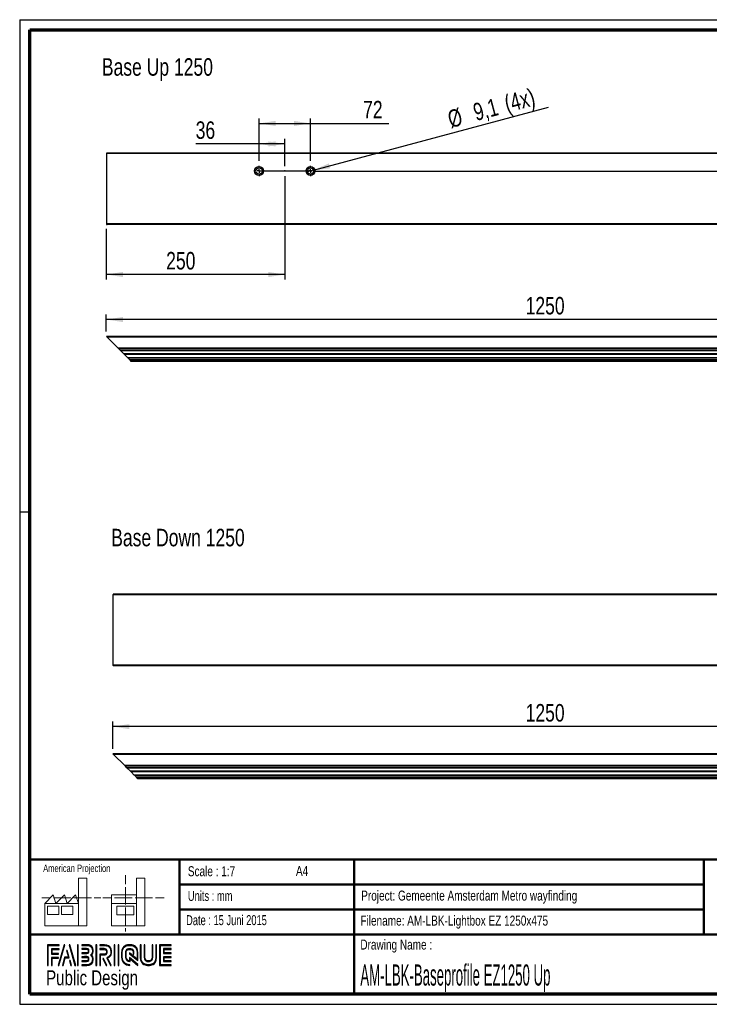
# Paper-space layout 'Base profiles' of a CAD drawing. Header units: millimetres. Extents: x 7 to 291, y 7 to 204.
# Tile 1 of 2: x 7 to 145, y 7 to 204. Entities that reach past the tile are written whole.
import ezdxf

# ---------------------------------------------------------------- set-up
doc = ezdxf.new("R2010")
doc.units = ezdxf.units.MM
doc.header["$PDSIZE"] = -1
for name, color, linetype in [('LAYER1', 7, 'Continuous'), ('LAYER2', 7, 'Continuous'), ('LOGO', 7, 'Continuous')]:
    doc.layers.add(name, color=color, linetype=linetype)
doc.styles.add('SLDTEXTSTYLE0', font='TXT', dxfattribs={"width": 0.7})
doc.styles.add('SLDTEXTSTYLE1', font='TXT', dxfattribs={"width": 0.75})
doc.styles.add('SLDTEXTSTYLE2', font='TXT', dxfattribs={"width": 0.697368})
doc.styles.add('SLDTEXTSTYLE8', font='TXT', dxfattribs={"width": 0.467045})
doc.dimstyles.new('SLDDIMSTYLE10', dxfattribs={"dimtxt": 3.5, "dimasz": 3.302, "dimexe": 0, "dimexo": 0.0625, "dimgap": 0.875, "dimtad": 1, "dimdec": 1, "dimlfac": 7, "dimrnd": 1e-09, "dimzin": 12, "dimdsep": 46, "dimtxsty": 'SLDTEXTSTYLE1', "dimblk1": 'NONE', "dimsah": 1, "dimcen": 0, "dimadec": 0, "dimazin": 3, "dimtfac": 1, "dimtdec": 1, "dimtmove": 0, "dimatfit": 3, "dimldrblk": 'NONE', "dimfxl": 1, "dimfrac": 2, "dimtolj": 1, "dimtzin": 12, "dimarcsym": 0})
doc.dimstyles.new('SLDDIMSTYLE6', dxfattribs={"dimtxt": 3.5, "dimasz": 3.302, "dimexe": 0, "dimexo": 0.0625, "dimgap": 0.875, "dimtad": 1, "dimdec": 1, "dimlfac": 7, "dimrnd": 1e-09, "dimzin": 12, "dimdsep": 46, "dimtxsty": 'SLDTEXTSTYLE1', "dimsah": 1, "dimcen": 0.09, "dimadec": 0, "dimazin": 3, "dimtfac": 1, "dimtdec": 1, "dimtofl": 0, "dimtmove": 0, "dimatfit": 3, "dimfxl": 1, "dimfrac": 2, "dimtolj": 1, "dimtzin": 12, "dimarcsym": 0})
doc.dimstyles.new('SLDDIMSTYLE7', dxfattribs={"dimtxt": 3.5, "dimasz": 3.302, "dimexe": 0, "dimexo": 0.0625, "dimgap": 0.875, "dimtad": 1, "dimdec": 4, "dimlfac": 7, "dimzin": 12, "dimdsep": 46, "dimtxsty": 'SLDTEXTSTYLE1', "dimsah": 1, "dimcen": 0.09, "dimazin": 3, "dimtfac": 1, "dimtofl": 0, "dimtmove": 0, "dimatfit": 3, "dimfxl": 1, "dimfrac": 2, "dimtolj": 1, "dimtzin": 12, "dimarcsym": 0})
doc.dimstyles.new('SLDDIMSTYLE8', dxfattribs={"dimtxt": 3.5, "dimasz": 3.302, "dimexe": 0, "dimexo": 0.0625, "dimgap": 0.875, "dimtad": 1, "dimdec": 1, "dimlfac": 7, "dimrnd": 1e-09, "dimzin": 12, "dimdsep": 46, "dimtxsty": 'SLDTEXTSTYLE1', "dimsah": 1, "dimcen": 0.09, "dimadec": 0, "dimazin": 3, "dimtfac": 1, "dimtdec": 1, "dimtmove": 0, "dimatfit": 0, "dimfxl": 1, "dimfrac": 2, "dimtolj": 1, "dimtzin": 12, "dimarcsym": 0})

# ---------------------------------------------------------------- blocks, each defined once
blk = doc.blocks.new('_D_7')
at = {"layer": 'LOGO'}
for p, q in [((23.92, 141.43), (23.92, 144.79)), ((202.5, 141.43), (202.5, 144.79)), ((202.5, 143.79), (23.92, 143.79))]:
    blk.add_line(p, q, dxfattribs=at)
for points in [[(23.92, 143.79), (27.23, 143.29), (27.23, 144.3)], [(202.5, 143.79), (199.19, 144.3), (199.19, 143.29)]]:
    blk.add_solid(points, dxfattribs=at)
at = {"layer": 'LOGO', "insert": (107.87, 148.31), "char_height": 3.5, "attachment_point": 1, "style": 'SLDTEXTSTYLE1'}
blk.add_mtext('1250', dxfattribs=at)
blk = doc.blocks.new('_D_8')
at = {"layer": 'LOGO'}
blk.add_line((196.79, 134.72), (181.4, 119.33), dxfattribs=at)
blk.add_arc((202.5, 140.43), 28.84, 180, 225, dxfattribs=at)
for points in [[(173.66, 140.43), (173.34, 137.1), (174.35, 137.16)], [(182.1, 120.04), (180.29, 122.84), (179.53, 122.16)]]:
    blk.add_solid(points, dxfattribs=at)
at = {"layer": 'LOGO', "insert": (178.91, 133.51), "char_height": 3.5, "attachment_point": 1, "rotation": 294.5703, "style": 'SLDTEXTSTYLE1'}
blk.add_mtext('45°', dxfattribs=at)
blk = doc.blocks.new('_D_9')
at = {"layer": 'LOGO'}
for p, q in [((59.64, 172.51), (59.64, 151.8)), ((23.92, 161.94), (23.92, 151.8)), ((59.64, 152.8), (23.92, 152.8))]:
    blk.add_line(p, q, dxfattribs=at)
for points in [[(23.92, 152.8), (27.23, 152.29), (27.23, 153.31)], [(59.64, 152.8), (56.34, 153.31), (56.34, 152.29)]]:
    blk.add_solid(points, dxfattribs=at)
at = {"layer": 'LOGO', "insert": (35.9, 157.31), "char_height": 3.5, "attachment_point": 1, "style": 'SLDTEXTSTYLE1'}
blk.add_mtext('250', dxfattribs=at)
blk = doc.blocks.new('_D_10')
at = {"layer": 'LOGO'}
for p, q in [((210.57, 177.08), (210.57, 184.64)), ((203.42, 177.08), (211.57, 177.08)), ((210.57, 173.51), (210.57, 177.08)), ((65.78, 173.51), (211.57, 173.51)), ((210.57, 173.51), (210.57, 167.16))]:
    blk.add_line(p, q, dxfattribs=at)
for points in [[(210.57, 177.08), (211.08, 180.39), (210.06, 180.39)], [(210.57, 173.51), (210.06, 170.21), (211.08, 170.21)]]:
    blk.add_solid(points, dxfattribs=at)
at = {"layer": 'LOGO', "insert": (206.06, 179.47), "char_height": 3.5, "attachment_point": 1, "rotation": 90, "style": 'SLDTEXTSTYLE1'}
blk.add_mtext('25', dxfattribs=at)
blk = doc.blocks.new('_D_11')
at = {"layer": 'LOGO'}
for p, q in [((54.5, 175.52), (54.5, 179.93)), ((59.64, 174.51), (59.64, 179.93)), ((54.5, 178.93), (41.81, 178.93)), ((59.64, 178.93), (54.5, 178.93))]:
    blk.add_line(p, q, dxfattribs=at)
for points in [[(54.5, 178.93), (57.8, 178.42), (57.8, 179.44)], [(59.64, 178.93), (56.34, 179.44), (56.34, 178.42)]]:
    blk.add_solid(points, dxfattribs=at)
at = {"layer": 'LOGO', "insert": (41.81, 183.44), "char_height": 3.5, "attachment_point": 1, "style": 'SLDTEXTSTYLE1'}
blk.add_mtext('36', dxfattribs=at)
blk = doc.blocks.new('_D_12')
at = {"layer": 'LOGO'}
for p, q in [((54.5, 175.52), (54.5, 184.03)), ((64.78, 175.52), (64.78, 184.03)), ((54.5, 183.03), (64.78, 183.03)), ((64.78, 183.03), (80.5, 183.03))]:
    blk.add_line(p, q, dxfattribs=at)
for points in [[(54.5, 183.03), (57.8, 182.52), (57.8, 183.54)], [(64.78, 183.03), (61.48, 183.54), (61.48, 182.52)]]:
    blk.add_solid(points, dxfattribs=at)
at = {"layer": 'LOGO', "insert": (75.33, 187.54), "char_height": 3.5, "attachment_point": 1, "style": 'SLDTEXTSTYLE1'}
blk.add_mtext('72', dxfattribs=at)
blk = doc.blocks.new('_D_15')
at = {"layer": 'LOGO'}
for q in [(112.47, 186.29), (64.15, 173.34)]:
    blk.add_line((65.41, 173.68), q, dxfattribs=at)
blk.add_solid([(65.41, 173.68), (68.73, 174.04), (68.47, 175.03)], dxfattribs=at)
at = {"layer": 'LOGO', "char_height": 3.5, "attachment_point": 1, "rotation": 15, "style": 'SLDTEXTSTYLE1'}
for s, insert in [('(4x)', (103.3, 188.55)), ('9,1', (97.06, 186.88)), ('%%c', (91.97, 185.46))]:
    blk.add_mtext(s, dxfattribs=dict(at, insert=insert))
blk = doc.blocks.new('_None')
blk = doc.blocks.new('SW_CENTERMARKSYMBOL_0')
at = {"layer": 'LOGO', "color": 0}
for p, q in [((-0.71, 0), (-1.01, 0)), ((0, 0), (-0.36, 0)), ((0, 0.71), (0, 1.01)), ((0, 0), (0, 0.36)), ((0, 0), (0, -0.36)), ((0, 0), (0.36, 0)), ((0.71, 0), (1.01, 0)), ((0, -0.71), (0, -1.01))]:
    blk.add_line(p, q, dxfattribs=at)
blk = doc.blocks.new('SW_CENTERMARKSYMBOL_1')
at = {"layer": 'LOGO', "color": 0}
for p, q in [((-0.71, 0), (-1.01, 0)), ((0, 0), (-0.36, 0)), ((0, 0.71), (0, 1.01)), ((0, 0), (0, 0.36)), ((0, 0), (0, -0.36)), ((0, 0), (0.36, 0)), ((0.71, 0), (1.01, 0)), ((0, -0.71), (0, -1.01))]:
    blk.add_line(p, q, dxfattribs=at)
blk = doc.blocks.new('_D_19')
at = {"layer": 'LOGO'}
for p, q in [((25.24, 57.92), (25.24, 63.35)), ((203.81, 57.92), (203.81, 63.35)), ((203.81, 62.35), (25.24, 62.35))]:
    blk.add_line(p, q, dxfattribs=at)
for points in [[(25.24, 62.35), (28.54, 61.84), (28.54, 62.85)], [(203.81, 62.35), (200.51, 62.85), (200.51, 61.84)]]:
    blk.add_solid(points, dxfattribs=at)
at = {"layer": 'LOGO', "insert": (107.87, 66.86), "char_height": 3.5, "attachment_point": 1, "style": 'SLDTEXTSTYLE1'}
blk.add_mtext('1250', dxfattribs=at)

psp = doc.layouts.new('Base profiles')

# ---------------------------------------------------------------- hatches: boundary and pattern name
at = {"layer": 'LOGO'}
for points in [[(12.155576, 14.551342), (12.293747, 14.551342), (12.293747, 18.536867), (14.491709, 18.536867), (14.491709, 18.674601), (12.155576, 18.674601)], [(13.054869, 16.924666), (13.054869, 17.755443), (14.491709, 17.755443), (14.491709, 17.893702), (12.916786, 17.893702), (12.916786, 16.786407), (14.355638, 16.786407), (14.355638, 16.924666)], [(15.62158, 18.697376), (15.478684, 18.697376), (14.298935, 14.574117), (14.441481, 14.574117)], [(17.783316, 14.574117), (16.603217, 18.697376), (16.456208, 18.697376), (17.638494, 14.574117)], [(18.284547, 14.574117), (18.284547, 18.697376), (18.146201, 18.697376), (18.146201, 14.574117)], [(21.987954, 14.574117), (21.987954, 18.697376), (21.849695, 18.697376), (21.849695, 14.574117)], [(25.63562, 14.574117), (25.63562, 18.697376), (25.497624, 18.697376), (25.497624, 14.574117)], [(26.420107, 14.574117), (26.420107, 18.697376), (26.282198, 18.697376), (26.282198, 14.574117)], [(35.497838, 17.09585), (35.497838, 17.778218), (36.928815, 17.778218), (36.928815, 17.916477), (35.359229, 17.916477), (35.359229, 16.957417), (36.928815, 16.957417), (36.928815, 17.09585)], [(13.054869, 14.551342), (13.054869, 16.005334), (14.355638, 16.005334), (14.355638, 16.143067), (12.916786, 16.143067), (12.916786, 14.551342)], [(15.256857, 14.574117), (15.668658, 16.085337), (16.50311, 16.085337), (16.108023, 17.580806), (15.960401, 17.580806), (16.324074, 16.223596), (15.562952, 16.223596), (15.116586, 14.574117)], [(24.036545, 14.574117), (23.377979, 15.916276), (23.224144, 15.916276), (23.882798, 14.574117)], [(36.928815, 15.356066), (36.928815, 15.4945), (35.497838, 15.4945), (35.497838, 16.176868), (36.928815, 16.176868), (36.928815, 16.314951), (35.359229, 16.314951), (35.359229, 15.356066)], [(16.954901, 14.574117), (16.681797, 15.561354), (16.534087, 15.561354), (16.814805, 14.574117)]]:
    psp.add_hatch(color=256, dxfattribs=at).paths.add_polyline_path(points, flags=0)
h = psp.add_hatch(color=256, dxfattribs=at)
edge = h.paths.add_edge_path(flags=0)
edge.add_line((18.997192, 14.574117), (20.004205, 14.574117))
edge.add_spline(control_points=[(20.004205, 14.574117), (20.698386, 14.574117), (21.262709, 15.140278), (21.262709, 15.835771), (21.262709, 16.128915), (21.148252, 16.410332), (20.945764, 16.639247), (21.148252, 16.867636), (21.262709, 17.149229), (21.262709, 17.442547), (21.262709, 18.137341), (20.698386, 18.702626), (20.004205, 18.702626)], knot_values=[0, 0, 0, 0, 1, 2, 3, 4, 5, 6, 7, 8, 9, 10, 10, 10, 10], weights=[1, 1, 1, 1, 1, 1, 1, 1, 1, 1, 1, 1, 1], degree=3, periodic=0)
edge.add_line((20.004205, 18.702626), (18.997192, 18.702626))
edge.add_line((18.997192, 18.702626), (18.997192, 18.564542))
edge.add_line((18.997192, 18.564542), (20.004205, 18.564542))
edge.add_spline(control_points=[(20.004205, 18.564542), (20.622081, 18.564542), (21.124713, 18.061211), (21.124713, 17.442547), (21.124713, 17.16533), (21.012093, 16.897038), (20.80803, 16.687025)], knot_values=[0, 0, 0, 0, 1, 2, 3, 4, 4, 4, 4], weights=[1, 1, 1, 1, 1, 1, 1], degree=3, periodic=0)
edge.add_line((20.80803, 16.687025), (20.761127, 16.639247))
edge.add_line((20.761127, 16.639247), (20.80803, 16.590769))
edge.add_spline(control_points=[(20.80803, 16.590769), (21.012093, 16.380931), (21.124713, 16.112639), (21.124713, 15.835771), (21.124713, 15.216233), (20.622081, 14.712376), (20.004205, 14.712376)], knot_values=[0, 0, 0, 0, 1, 2, 3, 4, 4, 4, 4], weights=[1, 1, 1, 1, 1, 1, 1], degree=3, periodic=0)
edge.add_line((20.004205, 14.712376), (18.997192, 14.712376))
edge.add_line((18.997192, 14.712376), (18.997192, 14.574117))
h = psp.add_hatch(color=256, dxfattribs=at)
edge = h.paths.add_edge_path(flags=0)
edge.add_line((18.997192, 16.957067), (20.002192, 16.957067))
edge.add_spline(control_points=[(20.002192, 16.957067), (20.254646, 16.988394), (20.438232, 17.196832), (20.438232, 17.442022), (20.438232, 17.711889), (20.224106, 17.923827), (19.950389, 17.923827)], knot_values=[0, 0, 0, 0, 1, 2, 3, 4, 4, 4, 4], weights=[1, 1, 1, 1, 1, 1, 1], degree=3, periodic=0)
edge.add_line((19.950389, 17.923827), (18.997192, 17.923827))
edge.add_line((18.997192, 17.923827), (18.997192, 17.785569))
edge.add_line((18.997192, 17.785569), (19.950389, 17.785569))
edge.add_spline(control_points=[(19.950389, 17.785569), (20.146489, 17.785569), (20.300236, 17.634709), (20.300236, 17.442022), (20.300236, 17.266311), (20.168453, 17.116852), (19.993092, 17.09445)], knot_values=[0, 0, 0, 0, 1, 2, 3, 4, 4, 4, 4], weights=[1, 1, 1, 1, 1, 1, 1], degree=3, periodic=0)
edge.add_line((19.993092, 17.09445), (18.997192, 17.094975))
edge.add_line((18.997192, 17.094975), (18.997192, 16.957067))
h = psp.add_hatch(color=256, dxfattribs=at)
edge = h.paths.add_edge_path(flags=0)
edge.add_line((24.757853, 14.574117), (24.911337, 14.574117))
edge.add_line((24.911337, 14.574117), (24.186792, 16.04946))
edge.add_spline(control_points=[(24.186792, 16.04946), (24.64252, 16.292725), (24.938114, 16.76683), (24.938114, 17.287312), (24.938114, 18.064711), (24.306674, 18.697376), (23.530676, 18.697376)], knot_values=[0, 0, 0, 0, 1, 2, 3, 4, 4, 4, 4], weights=[1, 1, 1, 1, 1, 1, 1], degree=3, periodic=0)
edge.add_line((23.530676, 18.697376), (22.634095, 18.697376))
edge.add_line((22.634095, 18.697376), (22.634095, 18.559642))
edge.add_line((22.634095, 18.559642), (23.530676, 18.559642))
edge.add_spline(control_points=[(23.530676, 18.559642), (24.23072, 18.559642), (24.800205, 17.988756), (24.800205, 17.287312), (24.800205, 16.796057), (24.513362, 16.343828), (24.06866, 16.13539)], knot_values=[0, 0, 0, 0, 1, 2, 3, 4, 4, 4, 4], weights=[1, 1, 1, 1, 1, 1, 1], degree=3, periodic=0)
edge.add_line((24.06866, 16.13539), (24.005043, 16.105638))
edge.add_line((24.005043, 16.105638), (24.757853, 14.574117))
h = psp.add_hatch(color=256, dxfattribs=at)
edge = h.paths.add_edge_path(flags=0)
edge.add_line((22.634095, 17.778218), (23.476597, 17.778218))
edge.add_spline(control_points=[(23.476597, 17.778218), (23.744014, 17.778218), (23.96129, 17.558229), (23.96129, 17.287312), (23.96129, 17.016745), (23.744014, 16.796407), (23.476597, 16.796407)], knot_values=[0, 0, 0, 0, 1, 2, 3, 4, 4, 4, 4], weights=[1, 1, 1, 1, 1, 1, 1], degree=3, periodic=0)
edge.add_line((23.476597, 16.796407), (22.634095, 16.796407))
edge.add_line((22.634095, 16.796407), (22.634095, 14.574117))
edge.add_line((22.634095, 14.574117), (22.772091, 14.574117))
edge.add_line((22.772091, 14.574117), (22.772091, 16.658673))
edge.add_line((22.772091, 16.658673), (23.476597, 16.658673))
edge.add_spline(control_points=[(23.476597, 16.658673), (23.820144, 16.658673), (24.099461, 16.940441), (24.099461, 17.287312), (24.099461, 17.634009), (23.820144, 17.916477), (23.476597, 17.916477)], knot_values=[0, 0, 0, 0, 1, 2, 3, 4, 4, 4, 4], weights=[1, 1, 1, 1, 1, 1, 1], degree=3, periodic=0)
edge.add_line((23.476597, 17.916477), (22.634095, 17.916477))
edge.add_line((22.634095, 17.916477), (22.634095, 17.778218))
h = psp.add_hatch(color=256, dxfattribs=at)
edge = h.paths.add_edge_path(flags=0)
edge.add_line((30.22642, 15.560479), (30.226945, 17.065398))
edge.add_spline(control_points=[(30.226945, 17.065398), (30.226945, 17.96548), (29.4961, 18.697376), (28.598031, 18.697376), (27.699087, 18.697376), (26.968066, 17.96548), (26.968066, 17.065398)], knot_values=[0, 0, 0, 0, 1, 2, 3, 4, 4, 4, 4], weights=[1, 1, 1, 1, 1, 1, 1], degree=3, periodic=0)
edge.add_line((26.968066, 17.065398), (26.968066, 16.20627))
edge.add_spline(control_points=[(26.968066, 16.20627), (26.968066, 15.306538), (27.698649, 14.574117), (28.596981, 14.574117)], knot_values=[1, 1, 1, 1, 2, 2, 2, 2], weights=[1, 1, 1, 1], degree=3, periodic=0)
edge.add_line((28.596981, 14.574117), (28.596981, 14.712376))
edge.add_spline(control_points=[(28.596981, 14.712376), (27.774779, 14.712376), (27.106325, 15.382843), (27.106325, 16.20627)], knot_values=[3, 3, 3, 3, 4, 4, 4, 4], weights=[1, 1, 1, 1], degree=3, periodic=0)
edge.add_line((27.106325, 16.20627), (27.106325, 17.065398))
edge.add_spline(control_points=[(27.106325, 17.065398), (27.106325, 17.88935), (27.775392, 18.559642), (28.598031, 18.559642), (29.41997, 18.559642), (30.088599, 17.88935), (30.088599, 17.065398)], knot_values=[0, 0, 0, 0, 1, 2, 3, 4, 4, 4, 4], weights=[1, 1, 1, 1, 1, 1, 1], degree=3, periodic=0)
edge.add_spline(control_points=[(30.088599, 17.065398), (30.088599, 16.066436), (30.088599, 15.840147), (29.894425, 15.988381), (28.526714, 17.052798)], knot_values=[0, 0, 0, 0, 1, 2, 2, 2, 2], weights=[1, 1, 1, 1, 1], degree=3, periodic=0)
edge.add_line((28.526714, 17.052798), (28.526714, 16.886712))
edge.add_line((28.526714, 16.886712), (30.22642, 15.560479))
h = psp.add_hatch(color=256, dxfattribs=at)
edge = h.paths.add_edge_path(flags=0)
edge.add_line((30.22642, 14.574117), (30.22642, 14.766104))
edge.add_line((30.22642, 14.766104), (28.526714, 16.13329))
edge.add_line((28.526714, 16.13329), (28.526714, 15.508151))
edge.add_spline(control_points=[(28.526714, 15.508151), (28.168991, 15.544553), (27.885649, 15.838747), (27.885649, 16.208195)], knot_values=[0, 0, 0, 0, 1, 1, 1, 1], weights=[1, 1, 1, 1], degree=3, periodic=0)
edge.add_line((27.885649, 16.208195), (27.886436, 17.063998))
edge.add_spline(control_points=[(27.886436, 17.063998), (27.886436, 17.457073), (28.205831, 17.777343), (28.598031, 17.777343), (28.989968, 17.777343), (29.309275, 17.457073), (29.309275, 17.063998)], knot_values=[0, 0, 0, 0, 1, 2, 3, 4, 4, 4, 4], weights=[1, 1, 1, 1, 1, 1, 1], degree=3, periodic=0)
edge.add_line((29.309275, 17.063998), (29.308488, 16.826508))
edge.add_line((29.308488, 16.826508), (29.446572, 16.825983))
edge.add_line((29.446572, 16.825983), (29.447097, 17.063648))
edge.add_spline(control_points=[(29.447097, 17.063648), (29.447097, 17.533203), (29.066098, 17.915077), (28.598031, 17.915077), (28.129614, 17.915077), (27.74844, 17.533203), (27.74844, 17.063998)], knot_values=[0, 0, 0, 0, 1, 2, 3, 4, 4, 4, 4], weights=[1, 1, 1, 1, 1, 1, 1], degree=3, periodic=0)
edge.add_line((27.74844, 17.063998), (27.74739, 16.208195))
edge.add_spline(control_points=[(27.74739, 16.208195), (27.74739, 15.738465), (28.127864, 15.355891), (28.595231, 15.355891)], knot_values=[0, 0, 0, 0, 1, 1, 1, 1], weights=[1, 1, 1, 1], degree=3, periodic=0)
edge.add_line((28.595231, 15.355891), (28.66436, 15.355891))
edge.add_line((28.66436, 15.355891), (28.66436, 15.853798))
edge.add_line((28.66436, 15.853798), (30.22642, 14.574117))
h = psp.add_hatch(color=256, dxfattribs=at)
edge = h.paths.add_edge_path(flags=0)
edge.add_line((30.726339, 18.697376), (30.726339, 16.20627))
edge.add_spline(control_points=[(30.726339, 16.20627), (30.726339, 15.306538), (31.45701, 14.574117), (32.355079, 14.574117), (33.25411, 14.574117), (33.984956, 15.306538), (33.984956, 16.20627)], knot_values=[0, 0, 0, 0, 1, 2, 3, 4, 4, 4, 4], weights=[1, 1, 1, 1, 1, 1, 1], degree=3, periodic=0)
edge.add_line((33.984956, 16.20627), (33.984956, 18.697376))
edge.add_line((33.984956, 18.697376), (33.84696, 18.697376))
edge.add_line((33.84696, 18.697376), (33.84696, 16.20627))
edge.add_spline(control_points=[(33.84696, 16.20627), (33.84696, 15.382843), (33.17763, 14.712376), (32.355079, 14.712376), (31.533052, 14.712376), (30.864073, 15.382843), (30.864073, 16.20627)], knot_values=[0, 0, 0, 0, 1, 2, 3, 4, 4, 4, 4], weights=[1, 1, 1, 1, 1, 1, 1], degree=3, periodic=0)
edge.add_line((30.864073, 16.20627), (30.864073, 18.697376))
edge.add_line((30.864073, 18.697376), (30.726339, 18.697376))
h = psp.add_hatch(color=256, dxfattribs=at)
edge = h.paths.add_edge_path(flags=0)
edge.add_line((31.506188, 18.697376), (31.506188, 16.208195))
edge.add_spline(control_points=[(31.506188, 16.208195), (31.506188, 15.738815), (31.886924, 15.356591), (32.355079, 15.356591), (32.823496, 15.356591), (33.204494, 15.738815), (33.204494, 16.208195)], knot_values=[0, 0, 0, 0, 1, 2, 3, 4, 4, 4, 4], weights=[1, 1, 1, 1, 1, 1, 1], degree=3, periodic=0)
edge.add_line((33.204494, 16.208195), (33.204494, 18.697376))
edge.add_line((33.204494, 18.697376), (33.066586, 18.697376))
edge.add_line((33.066586, 18.697376), (33.066586, 16.208195))
edge.add_spline(control_points=[(33.066586, 16.208195), (33.066586, 15.81477), (32.747016, 15.494675), (32.355079, 15.494675), (31.962792, 15.494675), (31.643922, 15.81477), (31.643922, 16.208195)], knot_values=[0, 0, 0, 0, 1, 2, 3, 4, 4, 4, 4], weights=[1, 1, 1, 1, 1, 1, 1], degree=3, periodic=0)
edge.add_line((31.643922, 16.208195), (31.643922, 18.697376))
edge.add_line((31.643922, 18.697376), (31.506188, 18.697376))
h = psp.add_hatch(color=256, dxfattribs=at)
edge = h.paths.add_edge_path(flags=0)
edge.add_line((36.928815, 14.573592), (36.928815, 14.711676))
edge.add_spline(control_points=[(36.928815, 14.711676), (34.865961, 14.711676), (34.736278, 14.711676), (34.736278, 14.842584), (34.736278, 18.428734), (34.736278, 18.559642)], knot_values=[0, 0, 0, 0, 1, 2, 3, 3, 3, 3], weights=[1, 1, 1, 1, 1, 1], degree=3, periodic=0)
edge.add_line((34.736278, 18.559642), (36.928815, 18.559642))
edge.add_line((36.928815, 18.559642), (36.928815, 18.697376))
edge.add_line((36.928815, 18.697376), (34.597932, 18.697376))
edge.add_line((34.597932, 18.697376), (34.597932, 14.573592))
edge.add_line((34.597932, 14.573592), (36.928815, 14.573592))
h = psp.add_hatch(color=256, dxfattribs=at)
edge = h.paths.add_edge_path(flags=0)
edge.add_line((18.997192, 15.346616), (19.950389, 15.346616))
edge.add_spline(control_points=[(19.950389, 15.346616), (20.219556, 15.346616), (20.438232, 15.565905), (20.438232, 15.835771), (20.438232, 16.105813), (20.224106, 16.317402), (19.950389, 16.317402), (19.950214, 16.317402), (18.997017, 16.315476)], knot_values=[0, 0, 0, 0, 1, 2, 3, 4, 5, 6, 6, 6, 6], weights=[1, 1, 1, 1, 1, 1, 1, 1, 1], degree=3, periodic=0)
edge.add_line((18.997017, 16.315476), (18.997192, 16.177393))
edge.add_line((18.997192, 16.177393), (19.950389, 16.179318))
edge.add_spline(control_points=[(19.950389, 16.179318), (20.146489, 16.179318), (20.300236, 16.028283), (20.300236, 15.835771), (20.300236, 15.642034), (20.143339, 15.484349), (19.950389, 15.484349)], knot_values=[0, 0, 0, 0, 1, 2, 3, 4, 4, 4, 4], weights=[1, 1, 1, 1, 1, 1, 1], degree=3, periodic=0)
edge.add_line((19.950389, 15.484349), (18.997192, 15.484349))
edge.add_line((18.997192, 15.484349), (18.997192, 15.346616))

# ---------------------------------------------------------------- linework, layer by layer
at = {"color": 7, "linetype": 'Continuous', "lineweight": 25}
for p, q in [((202.495586, 177.011776), (23.924158, 177.011776)), ((23.924158, 177.011776), (23.924158, 162.940347)), ((202.424158, 177.083204), (23.995586, 177.083204)), ((202.495586, 162.940347), (23.924158, 162.940347)), ((202.352729, 162.79749), (24.067015, 162.79749)), ((202.495586, 140.427433), (23.924158, 140.427433)), ((23.924158, 140.427433), (24.067015, 140.284576)), ((202.352729, 140.284576), (24.067015, 140.284576)), ((26.2813, 138.07029), (24.067015, 140.284576)), ((200.138443, 138.07029), (26.2813, 138.07029)), ((26.2813, 138.07029), (26.424158, 137.927433)), ((199.995586, 137.927433), (26.424158, 137.927433)), ((26.728416, 137.623175), (26.424158, 137.927433)), ((199.691328, 137.623175), (26.728416, 137.623175)), ((26.728416, 137.623175), (26.732121, 137.61947)), ((26.732121, 137.61947), (199.687623, 137.61947)), ((27.438443, 136.913147), (26.732121, 137.61947)), ((198.9813, 136.913147), (27.438443, 136.913147)), ((27.495586, 136.856004), (27.438443, 136.913147)), ((198.924158, 136.856004), (27.495586, 136.856004)), ((27.495586, 136.856004), (27.552729, 136.798861)), ((198.867015, 136.798861), (27.552729, 136.798861)), ((28.209872, 136.141718), (27.552729, 136.798861)), ((198.209872, 136.141718), (28.209872, 136.141718)), ((28.285461, 136.06613), (28.209872, 136.141718)), ((198.134283, 136.06613), (28.285461, 136.06613)), ((28.624125, 135.727465), (28.285461, 136.06613)), ((197.795619, 135.727465), (28.624125, 135.727465)), ((28.667833, 135.683758), (28.624125, 135.727465)), ((197.751911, 135.683758), (28.667833, 135.683758)), ((28.749842, 135.601748), (28.667937, 135.683653)), ((197.669902, 135.601748), (28.749842, 135.601748)), ((28.924158, 135.427433), (28.749842, 135.601748)), ((197.495586, 135.427433), (28.924158, 135.427433)), ((203.808812, 88.739713), (25.237384, 88.739713)), ((25.237384, 88.739713), (25.237384, 74.668285)), ((203.737384, 88.811142), (25.308812, 88.811142)), ((203.808812, 74.668285), (25.237384, 74.668285)), ((203.665955, 74.525428), (25.380241, 74.525428)), ((203.808812, 56.917106), (25.237384, 56.917106)), ((25.237384, 56.917106), (25.380241, 56.774249)), ((203.665955, 56.774249), (25.380241, 56.774249)), ((27.594527, 54.559963), (25.380241, 56.774249)), ((201.451669, 54.559963), (27.594527, 54.559963)), ((27.594527, 54.559963), (27.737384, 54.417106)), ((201.308812, 54.417106), (27.737384, 54.417106)), ((28.041642, 54.112848), (27.737384, 54.417106)), ((201.004554, 54.112848), (28.041642, 54.112848)), ((28.041642, 54.112848), (28.045347, 54.109143)), ((28.045347, 54.109143), (201.000849, 54.109143)), ((28.751669, 53.40282), (28.045347, 54.109143)), ((200.294527, 53.40282), (28.751669, 53.40282)), ((28.808812, 53.345677), (28.751669, 53.40282)), ((200.237384, 53.345677), (28.808812, 53.345677)), ((28.808812, 53.345677), (28.865955, 53.288534)), ((200.180241, 53.288534), (28.865955, 53.288534)), ((29.523098, 52.631392), (28.865955, 53.288534)), ((199.523098, 52.631392), (29.523098, 52.631392)), ((29.598687, 52.555803), (29.523098, 52.631392)), ((199.447509, 52.555803), (29.598687, 52.555803)), ((29.937351, 52.217138), (29.598687, 52.555803)), ((199.108845, 52.217138), (29.937351, 52.217138)), ((29.981059, 52.173431), (29.937351, 52.217138)), ((199.065137, 52.173431), (29.981059, 52.173431)), ((30.063068, 52.091422), (29.981163, 52.173326)), ((198.983128, 52.091422), (30.063068, 52.091422)), ((30.237384, 51.917106), (30.063068, 52.091422)), ((198.808812, 51.917106), (30.237384, 51.917106))]:
    psp.add_line(p, q, dxfattribs=at)
for centre, radius in [((54.495586, 173.511776), 0.878571), ((54.495586, 173.511776), 0.65), ((64.7813, 173.511776), 0.878571), ((64.7813, 173.511776), 0.65)]:
    psp.add_circle(centre, radius, dxfattribs=at)
for centre, radius, start, end in [((23.995586, 177.011776), 0.071429, 90, 180), ((24.067015, 162.940347), 0.142857, 180, 270), ((25.308812, 88.739713), 0.071429, 90, 180), ((25.380241, 74.668285), 0.142857, 180, 270)]:
    psp.add_arc(centre, radius, start, end, dxfattribs=at)
at = {"layer": 'LAYER1', "lineweight": 50}
for p, q in [((8.569641, 35.783909), (288.569641, 35.783909)), ((38.569641, 35.783909), (38.569641, 20.783909)), ((73.569641, 35.783909), (73.569641, 8.783909)), ((143.569641, 35.783909), (143.569641, 20.783909)), ((38.569641, 30.783909), (143.569641, 30.783909)), ((38.569641, 25.783909), (143.569641, 25.783909)), ((8.569641, 20.783909), (288.569641, 20.783909))]:
    psp.add_line(p, q, dxfattribs=at)
at = {"layer": 'LAYER2', "lineweight": 70}
for p, q in [((8.569641, 8.783909), (8.569641, 201.783909)), ((8.569641, 201.783909), (288.569641, 201.783909)), ((288.569641, 8.783909), (8.569641, 8.783909))]:
    psp.add_line(p, q, dxfattribs=at)
at = {"layer": 'LOGO'}
for p, q in [((6.569641, 203.783909), (290.569641, 203.783909)), ((6.569641, 203.783909), (6.569641, 6.783909)), ((54.495586, 173.511776), (64.7813, 173.511776)), ((6.569641, 105.283909), (8.621537, 105.283909)), ((6.569641, 6.783909), (290.569641, 6.783909))]:
    psp.add_line(p, q, dxfattribs=at)
at = {"layer": 'LOGO', "color": 7, "linetype": 'Continuous', "lineweight": 18}
for p, q in [((18.320827, 26.971098), (18.320827, 32.036143)), ((18.320827, 32.036143), (20.002717, 32.036143)), ((20.002717, 32.036143), (20.002717, 22.470411)), ((27.732829, 32.596011), (27.732829, 30.83891)), ((31.654195, 32.031732), (29.972304, 32.031732)), ((29.972304, 32.031732), (29.972304, 22.466)), ((31.654195, 26.966766), (31.654195, 32.031732)), ((27.732829, 30.251635), (27.732829, 28.489887)), ((10.980867, 28.099735), (12.735999, 28.099735)), ((11.593265, 26.971098), (13.275156, 28.659446)), ((13.275156, 28.659446), (13.837466, 26.971098)), ((13.320991, 28.099735), (15.075966, 28.099735)), ((13.837466, 26.971098), (15.519356, 28.659446)), ((15.075966, 28.099735), (16.830941, 28.099735)), ((15.519356, 28.659446), (16.081352, 26.971098)), ((16.081352, 26.971098), (17.763242, 28.659446)), ((17.415933, 28.099735), (19.171065, 28.099735)), ((17.763242, 28.659446), (18.320827, 26.971098)), ((19.171065, 28.099735), (20.92604, 28.099735)), ((21.511032, 28.099735), (22.808913, 28.099735)), ((23.244743, 28.095324), (24.995229, 28.095324)), ((24.926633, 28.655036), (24.926633, 26.966766)), ((24.926633, 28.655036), (29.972304, 28.655036)), ((25.580221, 28.095324), (27.335195, 28.095324)), ((27.335195, 28.095324), (29.090249, 28.095324)), ((27.732829, 28.489887), (27.732829, 26.728218)), ((29.675241, 28.095324), (31.430295, 28.095324)), ((31.430295, 28.095324), (33.18527, 28.095324)), ((33.770261, 28.095324), (35.525236, 28.095324)), ((18.320827, 26.971098), (11.593265, 26.971098)), ((11.593265, 26.971098), (11.593265, 22.470411)), ((12.155576, 26.411465), (14.399461, 26.411465)), ((12.155576, 24.723117), (12.155576, 26.411465)), ((14.399461, 26.411465), (14.399461, 24.723117)), ((14.957046, 26.411465), (17.201247, 26.411465)), ((14.957046, 24.723117), (14.957046, 26.411465)), ((17.201247, 26.411465), (17.201247, 24.723117)), ((18.320827, 26.971098), (18.320827, 22.470411)), ((24.926633, 26.966766), (29.972304, 26.966766)), ((24.926633, 26.966766), (24.926633, 22.466)), ((26.050939, 26.407055), (29.41472, 26.407055)), ((26.050939, 24.718707), (26.050939, 26.407055)), ((27.732829, 26.140863), (27.732829, 24.379273)), ((29.41472, 26.407055), (29.41472, 24.718707)), ((31.654195, 26.966766), (31.654195, 22.466)), ((14.399461, 24.723117), (12.155576, 24.723117)), ((17.201247, 24.723117), (14.957046, 24.723117)), ((29.41472, 24.718707), (26.050939, 24.718707)), ((27.732829, 24.379273), (27.732829, 22.617525)), ((11.593265, 22.470411), (18.320827, 22.470411)), ((18.320827, 22.470411), (20.002717, 22.470411)), ((24.926633, 22.466), (31.654195, 22.466)), ((27.732829, 22.030171), (27.732829, 21.34201))]:
    psp.add_line(p, q, dxfattribs=at)
at = {"layer": 'LOGO', "color": 7, "linetype": 'Continuous', "lineweight": 25}
for p, q in [((14.491709, 18.674601), (12.155576, 18.674601)), ((15.478684, 18.697376), (14.298935, 14.574117)), ((14.441481, 14.574117), (15.62158, 18.697376))]:
    psp.add_line(p, q, dxfattribs=at)
at = {"layer": 'LOGO', "color": 7, "lineweight": 25}
for p, q in [((12.155576, 18.674601), (12.155576, 14.551342)), ((12.293747, 18.536867), (14.491709, 18.536867)), ((12.293747, 14.551342), (12.293747, 18.536867)), ((14.491709, 17.893702), (12.916786, 17.893702)), ((12.916786, 17.893702), (12.916786, 16.786407)), ((13.054869, 16.924666), (13.054869, 17.755443)), ((13.054869, 17.755443), (14.491709, 17.755443)), ((14.491709, 18.536867), (14.491709, 18.674601)), ((14.491709, 17.755443), (14.491709, 17.893702)), ((15.62158, 18.697376), (15.478684, 18.697376)), ((16.456208, 18.697376), (17.638494, 14.574117)), ((16.603217, 18.697376), (16.456208, 18.697376)), ((17.783316, 14.574117), (16.603217, 18.697376)), ((18.146201, 18.697376), (18.146201, 14.574117)), ((18.284547, 18.697376), (18.146201, 18.697376)), ((18.284547, 14.574117), (18.284547, 18.697376)), ((18.997192, 18.702626), (18.997192, 18.564542)), ((20.004205, 18.702626), (18.997192, 18.702626)), ((18.997192, 18.564542), (20.004205, 18.564542)), ((18.997192, 17.923827), (18.997192, 17.785569)), ((19.950389, 17.923827), (18.997192, 17.923827)), ((18.997192, 17.785569), (19.950389, 17.785569)), ((21.849695, 18.697376), (21.849695, 14.574117)), ((21.987954, 18.697376), (21.849695, 18.697376)), ((21.987954, 14.574117), (21.987954, 18.697376)), ((23.530676, 18.697376), (22.634095, 18.697376)), ((22.634095, 18.697376), (22.634095, 18.559642)), ((22.634095, 18.559642), (23.530676, 18.559642)), ((23.476597, 17.916477), (22.634095, 17.916477)), ((22.634095, 17.916477), (22.634095, 17.778218)), ((23.476597, 17.916477), (22.634095, 17.916477)), ((22.634095, 17.916477), (22.634095, 17.778218)), ((22.634095, 17.778218), (23.476597, 17.778218)), ((22.634095, 17.778218), (23.476597, 17.778218)), ((25.497624, 18.697376), (25.497624, 14.574117)), ((25.63562, 18.697376), (25.497624, 18.697376)), ((25.63562, 14.574117), (25.63562, 18.697376)), ((26.282198, 18.697376), (26.282198, 14.574117)), ((26.420107, 18.697376), (26.282198, 18.697376)), ((26.420107, 14.574117), (26.420107, 18.697376)), ((30.864073, 18.697376), (30.726339, 18.697376)), ((30.726339, 18.697376), (30.726339, 16.20627)), ((30.864073, 18.697376), (30.726339, 18.697376)), ((30.726339, 18.697376), (30.726339, 16.20627)), ((30.864073, 16.20627), (30.864073, 18.697376)), ((30.864073, 16.20627), (30.864073, 18.697376)), ((31.643922, 18.697376), (31.506188, 18.697376)), ((31.506188, 18.697376), (31.506188, 16.208195)), ((31.643922, 18.697376), (31.506188, 18.697376)), ((31.506188, 18.697376), (31.506188, 16.208195)), ((31.643922, 16.208195), (31.643922, 18.697376)), ((31.643922, 16.208195), (31.643922, 18.697376)), ((33.066586, 18.697376), (33.066586, 16.208195)), ((33.204494, 18.697376), (33.066586, 18.697376)), ((33.066586, 18.697376), (33.066586, 16.208195)), ((33.204494, 18.697376), (33.066586, 18.697376)), ((33.204494, 16.208195), (33.204494, 18.697376)), ((33.204494, 16.208195), (33.204494, 18.697376)), ((33.84696, 18.697376), (33.84696, 16.20627)), ((33.984956, 18.697376), (33.84696, 18.697376)), ((33.84696, 18.697376), (33.84696, 16.20627)), ((33.984956, 18.697376), (33.84696, 18.697376)), ((33.984956, 16.20627), (33.984956, 18.697376)), ((33.984956, 16.20627), (33.984956, 18.697376)), ((36.928815, 18.697376), (34.597932, 18.697376)), ((34.597932, 18.697376), (34.597932, 14.573592)), ((36.928815, 18.697376), (34.597932, 18.697376)), ((34.597932, 18.697376), (34.597932, 14.573592)), ((34.736278, 18.559642), (36.928815, 18.559642)), ((34.736278, 18.559642), (36.928815, 18.559642)), ((36.928815, 17.916477), (35.359229, 17.916477)), ((35.359229, 17.916477), (35.359229, 16.957417)), ((36.928815, 17.916477), (35.359229, 17.916477)), ((35.359229, 17.916477), (35.359229, 16.957417)), ((35.497838, 17.09585), (35.497838, 17.778218)), ((35.497838, 17.778218), (36.928815, 17.778218)), ((35.497838, 17.09585), (35.497838, 17.778218)), ((35.497838, 17.778218), (36.928815, 17.778218)), ((36.928815, 18.559642), (36.928815, 18.697376)), ((36.928815, 18.559642), (36.928815, 18.697376)), ((36.928815, 17.778218), (36.928815, 17.916477)), ((36.928815, 17.778218), (36.928815, 17.916477)), ((12.916786, 16.786407), (14.355638, 16.786407)), ((14.355638, 16.143067), (12.916786, 16.143067)), ((12.916786, 16.143067), (12.916786, 14.551342)), ((14.355638, 16.924666), (13.054869, 16.924666)), ((13.054869, 14.551342), (13.054869, 16.005334)), ((13.054869, 16.005334), (14.355638, 16.005334)), ((14.355638, 16.786407), (14.355638, 16.924666)), ((14.355638, 16.005334), (14.355638, 16.143067)), ((15.562952, 16.223596), (15.116586, 14.574117)), ((15.256857, 14.574117), (15.668658, 16.085337)), ((16.324074, 16.223596), (15.562952, 16.223596)), ((16.108023, 17.580806), (15.960401, 17.580806)), ((15.960401, 17.580806), (16.324074, 16.223596)), ((16.50311, 16.085337), (16.108023, 17.580806)), ((18.997017, 16.315476), (18.997192, 16.177393)), ((19.993092, 17.09445), (18.997192, 17.094975)), ((18.997192, 17.094975), (18.997192, 16.957067)), ((18.997192, 16.957067), (20.002192, 16.957067)), ((18.997192, 16.177393), (19.950389, 16.179318)), ((20.80803, 16.687025), (20.761127, 16.639247)), ((20.761127, 16.639247), (20.80803, 16.590769)), ((23.476597, 16.796407), (22.634095, 16.796407)), ((22.634095, 16.796407), (22.634095, 14.574117)), ((23.476597, 16.796407), (22.634095, 16.796407)), ((22.634095, 16.796407), (22.634095, 14.574117)), ((22.772091, 14.574117), (22.772091, 16.658673)), ((22.772091, 16.658673), (23.476597, 16.658673)), ((22.772091, 14.574117), (22.772091, 16.658673)), ((22.772091, 16.658673), (23.476597, 16.658673)), ((23.224144, 15.916276), (23.882798, 14.574117)), ((23.377979, 15.916276), (23.224144, 15.916276)), ((23.224144, 15.916276), (23.882798, 14.574117)), ((23.377979, 15.916276), (23.224144, 15.916276)), ((24.036545, 14.574117), (23.377979, 15.916276)), ((24.036545, 14.574117), (23.377979, 15.916276)), ((24.06866, 16.13539), (24.005043, 16.105638)), ((24.005043, 16.105638), (24.757853, 14.574117)), ((24.911337, 14.574117), (24.186792, 16.04946)), ((26.968066, 17.065398), (26.968066, 16.20627)), ((26.968066, 17.065398), (26.968066, 16.20627)), ((27.106325, 16.20627), (27.106325, 17.065398)), ((27.106325, 16.20627), (27.106325, 17.065398)), ((27.74844, 17.063998), (27.74739, 16.208195)), ((27.885649, 16.208195), (27.886436, 17.063998)), ((28.526714, 17.052798), (28.526714, 16.886712)), ((28.526714, 17.052798), (28.526714, 16.886712)), ((28.526714, 16.886712), (30.22642, 15.560479)), ((28.526714, 16.886712), (30.22642, 15.560479)), ((30.22642, 14.766104), (28.526714, 16.13329)), ((28.526714, 16.13329), (28.526714, 15.508151)), ((28.66436, 15.355891), (28.66436, 15.853798)), ((28.66436, 15.853798), (30.22642, 14.574117)), ((29.309275, 17.063998), (29.308488, 16.826508)), ((29.308488, 16.826508), (29.446572, 16.825983)), ((29.446572, 16.825983), (29.447097, 17.063648)), ((30.22642, 15.560479), (30.226945, 17.065398)), ((30.22642, 15.560479), (30.226945, 17.065398)), ((35.359229, 16.957417), (36.928815, 16.957417)), ((35.359229, 16.957417), (36.928815, 16.957417)), ((36.928815, 16.314951), (35.359229, 16.314951)), ((35.359229, 16.314951), (35.359229, 15.356066)), ((36.928815, 16.314951), (35.359229, 16.314951)), ((35.359229, 16.314951), (35.359229, 15.356066)), ((36.928815, 17.09585), (35.497838, 17.09585)), ((36.928815, 17.09585), (35.497838, 17.09585)), ((35.497838, 15.4945), (35.497838, 16.176868)), ((35.497838, 16.176868), (36.928815, 16.176868)), ((35.497838, 15.4945), (35.497838, 16.176868)), ((35.497838, 16.176868), (36.928815, 16.176868)), ((36.928815, 16.957417), (36.928815, 17.09585)), ((36.928815, 16.957417), (36.928815, 17.09585)), ((36.928815, 16.176868), (36.928815, 16.314951)), ((36.928815, 16.176868), (36.928815, 16.314951)), ((12.155576, 14.551342), (12.293747, 14.551342)), ((12.916786, 14.551342), (13.054869, 14.551342)), ((14.298935, 14.574117), (14.441481, 14.574117)), ((15.116586, 14.574117), (15.256857, 14.574117)), ((16.534087, 15.561354), (16.814805, 14.574117)), ((16.681797, 15.561354), (16.534087, 15.561354)), ((16.954901, 14.574117), (16.681797, 15.561354)), ((16.814805, 14.574117), (16.954901, 14.574117)), ((17.638494, 14.574117), (17.783316, 14.574117)), ((18.146201, 14.574117), (18.284547, 14.574117)), ((19.950389, 15.484349), (18.997192, 15.484349)), ((18.997192, 15.484349), (18.997192, 15.346616)), ((18.997192, 15.346616), (19.950389, 15.346616)), ((20.004205, 14.712376), (18.997192, 14.712376)), ((18.997192, 14.712376), (18.997192, 14.574117)), ((18.997192, 14.574117), (20.004205, 14.574117)), ((21.849695, 14.574117), (21.987954, 14.574117)), ((22.634095, 14.574117), (22.772091, 14.574117)), ((22.634095, 14.574117), (22.772091, 14.574117)), ((23.882798, 14.574117), (24.036545, 14.574117)), ((23.882798, 14.574117), (24.036545, 14.574117)), ((24.757853, 14.574117), (24.911337, 14.574117)), ((25.497624, 14.574117), (25.63562, 14.574117)), ((26.282198, 14.574117), (26.420107, 14.574117)), ((28.595231, 15.355891), (28.66436, 15.355891)), ((28.596981, 14.574117), (28.596981, 14.712376)), ((28.596981, 14.574117), (28.596981, 14.712376)), ((30.22642, 14.574117), (30.22642, 14.766104)), ((34.597932, 14.573592), (36.928815, 14.573592)), ((34.597932, 14.573592), (36.928815, 14.573592)), ((35.359229, 15.356066), (36.928815, 15.356066)), ((35.359229, 15.356066), (36.928815, 15.356066)), ((36.928815, 15.4945), (35.497838, 15.4945)), ((36.928815, 15.4945), (35.497838, 15.4945)), ((36.928815, 15.356066), (36.928815, 15.4945)), ((36.928815, 15.356066), (36.928815, 15.4945)), ((36.928815, 14.573592), (36.928815, 14.711676)), ((36.928815, 14.573592), (36.928815, 14.711676))]:
    psp.add_line(p, q, dxfattribs=at)
for points, degree in [([(20.002192, 16.957067), (20.254646, 16.988394), (20.438232, 17.196832), (20.438232, 17.442022), (20.438232, 17.711889), (20.224106, 17.923827), (19.950389, 17.923827)], 3), ([(19.950389, 17.785569), (20.146489, 17.785569), (20.300236, 17.634709), (20.300236, 17.442022), (20.300236, 17.266311), (20.168453, 17.116852), (19.993092, 17.09445)], 3), ([(20.004205, 14.574117), (20.698386, 14.574117), (21.262709, 15.140278), (21.262709, 15.835771), (21.262709, 16.128915), (21.148252, 16.410332), (20.945764, 16.639247), (21.148252, 16.867636), (21.262709, 17.149229), (21.262709, 17.442547), (21.262709, 18.137341), (20.698386, 18.702626), (20.004205, 18.702626)], 3), ([(20.004205, 18.564542), (20.622081, 18.564542), (21.124713, 18.061211), (21.124713, 17.442547), (21.124713, 17.16533), (21.012093, 16.897038), (20.80803, 16.687025)], 3), ([(23.476597, 16.658673), (23.820144, 16.658673), (24.099461, 16.940441), (24.099461, 17.287312), (24.099461, 17.634009), (23.820144, 17.916477), (23.476597, 17.916477)], 3), ([(23.476597, 17.778218), (23.744014, 17.778218), (23.96129, 17.558229), (23.96129, 17.287312), (23.96129, 17.016745), (23.744014, 16.796407), (23.476597, 16.796407)], 3), ([(24.186792, 16.04946), (24.64252, 16.292725), (24.938114, 16.76683), (24.938114, 17.287312), (24.938114, 18.064711), (24.306674, 18.697376), (23.530676, 18.697376)], 3), ([(23.530676, 18.559642), (24.23072, 18.559642), (24.800205, 17.988756), (24.800205, 17.287312), (24.800205, 16.796057), (24.513362, 16.343828), (24.06866, 16.13539)], 3), ([(30.226945, 17.065398), (30.226945, 17.96548), (29.4961, 18.697376), (28.598031, 18.697376), (27.699087, 18.697376), (26.968066, 17.96548), (26.968066, 17.065398)], 3), ([(27.106325, 17.065398), (27.106325, 17.88935), (27.775392, 18.559642), (28.598031, 18.559642), (29.41997, 18.559642), (30.088599, 17.88935), (30.088599, 17.065398)], 3), ([(29.447097, 17.063648), (29.447097, 17.533203), (29.066098, 17.915077), (28.598031, 17.915077), (28.129614, 17.915077), (27.74844, 17.533203), (27.74844, 17.063998)], 3), ([(27.886436, 17.063998), (27.886436, 17.457073), (28.205831, 17.777343), (28.598031, 17.777343), (28.989968, 17.777343), (29.309275, 17.457073), (29.309275, 17.063998)], 3), ([(36.928815, 14.711676), (34.865961, 14.711676), (34.736278, 14.711676), (34.736278, 14.842584), (34.736278, 18.428734), (34.736278, 18.559642)], 3), ([(15.668658, 16.085337), (15.761064, 16.085337), (16.50311, 16.085337)], 2), ([(19.950389, 15.346616), (20.219556, 15.346616), (20.438232, 15.565905), (20.438232, 15.835771), (20.438232, 16.105813), (20.224106, 16.317402), (19.950389, 16.317402), (19.950214, 16.317402), (18.997017, 16.315476)], 3), ([(19.950389, 16.179318), (20.146489, 16.179318), (20.300236, 16.028283), (20.300236, 15.835771), (20.300236, 15.642034), (20.143339, 15.484349), (19.950389, 15.484349)], 3), ([(20.80803, 16.590769), (21.012093, 16.380931), (21.124713, 16.112639), (21.124713, 15.835771), (21.124713, 15.216233), (20.622081, 14.712376), (20.004205, 14.712376)], 3), ([(26.968066, 16.20627), (26.968066, 15.306538), (27.698649, 14.574117), (28.596981, 14.574117)], 3), ([(26.968066, 16.20627), (26.968066, 15.306538), (27.698649, 14.574117), (28.596981, 14.574117)], 3), ([(28.596981, 14.712376), (27.774779, 14.712376), (27.106325, 15.382843), (27.106325, 16.20627)], 3), ([(28.596981, 14.712376), (27.774779, 14.712376), (27.106325, 15.382843), (27.106325, 16.20627)], 3), ([(27.74739, 16.208195), (27.74739, 15.738465), (28.127864, 15.355891), (28.595231, 15.355891)], 3), ([(28.526714, 15.508151), (28.168991, 15.544553), (27.885649, 15.838747), (27.885649, 16.208195)], 3), ([(30.088599, 17.065398), (30.088599, 16.066436), (30.088599, 15.840147), (29.894425, 15.988381), (28.526714, 17.052798)], 3), ([(30.726339, 16.20627), (30.726339, 15.306538), (31.45701, 14.574117), (32.355079, 14.574117), (33.25411, 14.574117), (33.984956, 15.306538), (33.984956, 16.20627)], 3), ([(33.84696, 16.20627), (33.84696, 15.382843), (33.17763, 14.712376), (32.355079, 14.712376), (31.533052, 14.712376), (30.864073, 15.382843), (30.864073, 16.20627)], 3), ([(31.506188, 16.208195), (31.506188, 15.738815), (31.886924, 15.356591), (32.355079, 15.356591), (32.823496, 15.356591), (33.204494, 15.738815), (33.204494, 16.208195)], 3), ([(33.066586, 16.208195), (33.066586, 15.81477), (32.747016, 15.494675), (32.355079, 15.494675), (31.962792, 15.494675), (31.643922, 15.81477), (31.643922, 16.208195)], 3)]:
    psp.add_open_spline(points, degree=degree, dxfattribs=at)
at = {"layer": 'LOGO'}
psp.add_point((59.638443, 173.511776), dxfattribs=at)

# ---------------------------------------------------------------- block references
for name, p in [('SW_CENTERMARKSYMBOL_0', (54.495586, 173.511776)), ('SW_CENTERMARKSYMBOL_1', (64.7813, 173.511776))]:
    psp.add_blockref(name, p, dxfattribs=at)

# ---------------------------------------------------------------- texts
at = {"layer": 'LOGO', "attachment_point": 1}
for s, insert, char_height, style in [('Base Up 1250', (23.023512, 196.072919), 3.5, 'SLDTEXTSTYLE1'), ('Base Down 1250', (24.896942, 101.918713), 3.5, 'SLDTEXTSTYLE1'), ('American Projection', (11.277178, 34.755658), 1.5, 'SLDTEXTSTYLE1'), ('Scale : 1:7', (40.245387, 34.408225), 2, 'SLDTEXTSTYLE1'), ('A4', (61.890556, 34.486219), 2, 'SLDTEXTSTYLE1'), ('Units : mm', (40.239331, 29.476127), 2, 'SLDTEXTSTYLE0'), ('Project: Gemeente Amsterdam Metro wayfinding', (74.95639, 29.538044), 2, 'SLDTEXTSTYLE1'), ('Date : 15 Juni 2015', (39.886543, 24.621763), 2, 'SLDTEXTSTYLE2'), ('Filename: AM-LBK-Lightbox EZ 1250x475', (74.797688, 24.531301), 2, 'SLDTEXTSTYLE1'), ('Drawing Name :', (74.780305, 19.736533), 2, 'SLDTEXTSTYLE1'), ('Public Design', (11.868908, 13.584973), 3, 'SLDTEXTSTYLE1')]:
    psp.add_mtext(s, dxfattribs=dict(at, insert=insert, char_height=char_height, style=style))
at = {"layer": 'LOGO', "color": 218, "insert": (74.780305, 14.761674), "char_height": 4.23333333, "attachment_point": 1, "style": 'SLDTEXTSTYLE8'}
psp.add_mtext('AM-LBK-Baseprofile EZ1250 Up', dxfattribs=at)

# ---------------------------------------------------------------- dimensions: what is measured, and where the dimension line sits
at = {"layer": 'LOGO'}
dim = psp.add_diameter_dim_2p(p1=(64.153449, 173.343543), p2=(65.409152, 173.680008), text='<>(4x)', dimstyle='SLDDIMSTYLE10', dxfattribs=at)
dim.commit()
dim.dimension.update_dxf_attribs({"geometry": '_D_15', "text_midpoint": (102.899816, 183.725609), "dimtype": 163})
for base, p1, p2, picture, middle in [((64.7813, 183.03126), (54.495586, 174.518919), (64.7813, 174.518919), '_D_12', (77.918085, 183.03126)), ((54.495586, 178.931623), (59.638443, 173.511776), (54.495586, 174.518919), '_D_11', (44.394578, 178.931623)), ((23.924158, 152.79749), (59.638443, 173.511776), (23.924158, 162.940347), '_D_9', (39.776811, 152.79749)), ((23.924158, 143.794523), (202.495586, 140.427433), (23.924158, 140.427433), '_D_7', (113.04163, 143.794523)), ((25.237384, 62.34524), (203.808812, 56.917106), (25.237384, 56.917106), '_D_19', (113.04625, 62.34524))]:
    dim = psp.add_linear_dim(base=base, p1=p1, p2=p2, dimstyle='SLDDIMSTYLE6', dxfattribs=at)
    dim.commit()
    dim.dimension.update_dxf_attribs({"geometry": picture, "text_midpoint": middle, "dimtype": 160})
dim = psp.add_linear_dim(base=(210.571782, 177.083204), p1=(64.7813, 173.511776), p2=(202.424158, 177.083204), angle=90, dimstyle='SLDDIMSTYLE8', dxfattribs=at)
dim.commit()
dim.dimension.update_dxf_attribs({"geometry": '_D_10', "text_midpoint": (210.571782, 182.056243), "dimtype": 160})
dim = psp.add_angular_dim_2l(base=(175.853611, 129.391965), line1=((197.495586, 135.427433), (202.495586, 140.427433)), line2=((23.924158, 140.427433), (202.495586, 140.427433)), dimstyle='SLDDIMSTYLE7', dxfattribs=at)
dim.commit()
dim.dimension.update_dxf_attribs({"geometry": '_D_8', "text_midpoint": (176.269664, 128.436713), "dimtype": 162})

doc.saveas('drawing.dxf')
